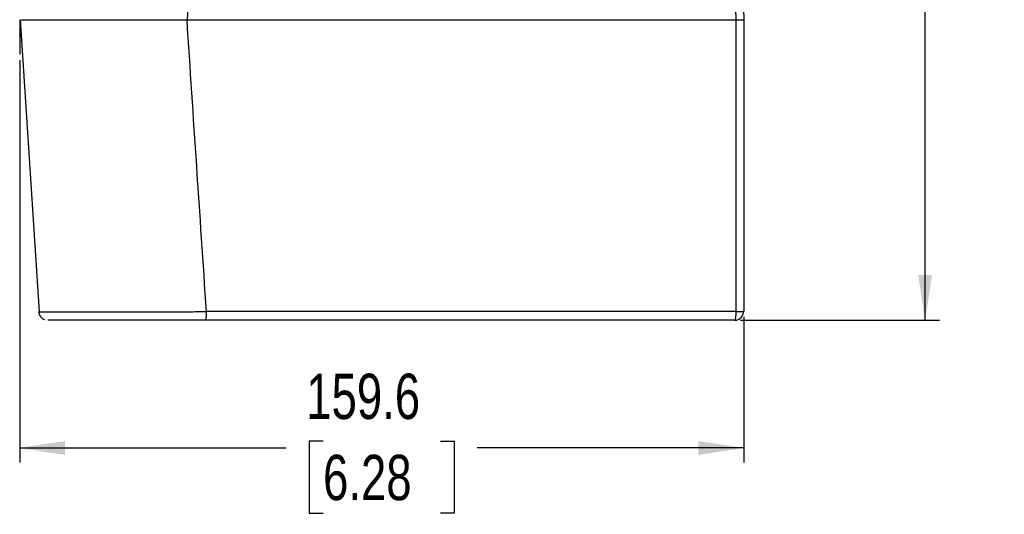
# Model space of a CAD drawing. Header units: millimetres. Extents: x 0 to 1118, y 0 to 864.
# Tile 52 of 67: x 761 to 978, y 336 to 445. Entities that reach past the tile are written whole.
import ezdxf

# ---------------------------------------------------------------- set-up
doc = ezdxf.new("R2010")
doc.units = ezdxf.units.MM
doc.layers.add('DIMENSIONS', color=140, linetype='Continuous', lineweight=25)
doc.styles.add('SLDTEXTSTYLE0', font='TXT', dxfattribs={"width": 0.75})
doc.dimstyles.new('SLDDIMSTYLE0', dxfattribs={"dimtxt": 10, "dimasz": 10, "dimexe": 0, "dimexo": 0.0625, "dimgap": 2.5, "dimtad": 0, "dimtih": 1, "dimtoh": 1, "dimdec": 1, "dimrnd": 1e-09, "dimzin": 4, "dimdsep": 46, "dimtxsty": 'SLDTEXTSTYLE0', "dimsah": 1, "dimcen": 0.09, "dimadec": 0, "dimazin": 1, "dimtfac": 1, "dimtdec": 1, "dimtofl": 0, "dimtmove": 0, "dimatfit": 3, "dimfxl": 0, "dimfrac": 2, "dimtolj": 1, "dimtzin": 12, "dimarcsym": 0})
doc.dimstyles.new('SLDDIMSTYLE2', dxfattribs={"dimtxt": 10, "dimasz": 10, "dimexe": 0, "dimexo": 0.0625, "dimgap": 2.5, "dimtad": 0, "dimtih": 1, "dimtoh": 1, "dimdec": 1, "dimrnd": 1e-09, "dimzin": 12, "dimdsep": 46, "dimtxsty": 'SLDTEXTSTYLE0', "dimsah": 1, "dimcen": 0.09, "dimadec": 0, "dimazin": 3, "dimtfac": 1, "dimtdec": 1, "dimtofl": 0, "dimtmove": 0, "dimatfit": 3, "dimfxl": 0, "dimfrac": 2, "dimtolj": 1, "dimtzin": 12, "dimarcsym": 0})

# ---------------------------------------------------------------- blocks, each defined once
blk = doc.blocks.new('_D_13')
at = {"layer": 'DIMENSIONS'}
for p, q in [((760.82, 435.79), (760.82, 347.07)), ((920.45, 379.16), (920.45, 347.07)), ((827.71, 351.71), (824.66, 351.71)), ((824.66, 351.71), (824.66, 335.84)), ((853.57, 351.71), (856.62, 351.71)), ((856.62, 351.71), (856.62, 335.84)), ((760.82, 350.24), (819.58, 350.24)), ((920.45, 350.24), (861.69, 350.24)), ((824.66, 335.84), (827.71, 335.84)), ((856.62, 335.84), (853.57, 335.84))]:
    blk.add_line(p, q, dxfattribs=at)
for points in [[(760.82, 350.24), (770.82, 348.7), (770.82, 351.78)], [(920.45, 350.24), (910.45, 351.78), (910.45, 348.7)]]:
    blk.add_solid(points, dxfattribs=at)
at = {"layer": 'DIMENSIONS', "char_height": 10, "attachment_point": 1, "style": 'SLDTEXTSTYLE0'}
for s, insert in [('159.6', (824.01, 366.63)), ('6.28', (827.71, 348.73))]:
    blk.add_mtext(s, dxfattribs=dict(at, insert=insert))
blk = doc.blocks.new('_D_15')
at = {"layer": 'DIMENSIONS'}
for p, q in [((824.24, 562.45), (963.63, 562.45)), ((960.46, 562.45), (960.46, 486.88)), ((947.53, 471.92), (944.48, 471.92)), ((944.48, 471.92), (944.48, 456.04)), ((973.39, 471.92), (976.43, 471.92)), ((976.43, 471.92), (976.43, 456.04)), ((944.48, 456.04), (947.53, 456.04)), ((976.43, 456.04), (973.39, 456.04)), ((960.46, 378.43), (960.46, 454.01)), ((919.72, 378.43), (963.63, 378.43))]:
    blk.add_line(p, q, dxfattribs=at)
for points in [[(960.46, 562.45), (958.92, 552.45), (961.99, 552.45)], [(960.46, 378.43), (961.99, 388.43), (958.92, 388.43)]]:
    blk.add_solid(points, dxfattribs=at)
at = {"layer": 'DIMENSIONS', "char_height": 10, "attachment_point": 1, "style": 'SLDTEXTSTYLE0'}
for s, insert in [('184.0', (943.83, 486.84)), ('7.24', (947.53, 468.93))]:
    blk.add_mtext(s, dxfattribs=dict(at, insert=insert))

msp = doc.modelspace()

# ---------------------------------------------------------------- linework, layer by layer
for p, q in [((917.58, 488.48), (918.73, 444.73)), ((919.31, 488.43), (920.45, 444.73)), ((798.51, 456.7), (797.72, 444.73)), ((760.96, 444.73), (765.15, 380.29)), ((918.72, 444.73), (918.72, 380.33)), ((920.45, 444.73), (920.45, 380.43))]:
    msp.add_line(p, q)
for centre, radius, start, end in [((794.01, 379.87), 8.01, 349.6518, 3.2597), ((918.45, 380.43), 2, 315, 0), ((918.45, 380.43), 2, 270, 315)]:
    msp.add_arc(centre, radius, start, end)
for points, knots in [([(761.11, 444.73), (761.14, 444.73), (761.26, 444.73), (762.47, 444.73), (764.73, 444.73), (767.97, 444.73), (771.94, 444.73), (776.63, 444.73), (781.81, 444.73), (787.43, 444.73), (792.79, 444.73), (796.25, 444.73), (797.72, 444.73)], [0, 0, 0, 0, 0.031674, 0.141089, 0.253698, 0.362764, 0.475004, 0.583898, 0.695946, 0.804919, 0.917036, 1, 1, 1, 1]), ([(797.72, 444.73), (817.96, 444.73), (838.17, 444.73), (878.52, 444.73), (898.65, 444.73), (918.72, 444.73)], [0, 0, 0, 0, 0.5, 0.5, 1, 1, 1, 1]), ([(918.73, 444.73), (918.77, 444.73), (918.87, 444.73), (919, 444.73), (919.14, 444.73), (919.27, 444.73), (919.4, 444.73), (919.53, 444.73), (919.65, 444.73), (919.76, 444.73), (919.86, 444.73), (919.97, 444.73), (920.09, 444.73), (920.21, 444.73), (920.31, 444.73), (920.39, 444.73), (920.44, 444.73), (920.45, 444.73), (920.45, 444.73)], [0, 0, 0, 0, 0.048962, 0.098508, 0.148513, 0.198841, 0.249356, 0.299915, 0.350373, 0.400591, 0.450429, 0.499755, 0.569131, 0.64517, 0.727253, 0.814516, 0.905862, 1, 1, 1, 1]), ([(765.03, 380.3), (765.02, 380.3), (764.95, 380.3), (765.25, 380.29), (765.97, 380.28), (767.19, 380.27), (768.83, 380.27), (770.89, 380.26), (773.33, 380.26), (776.13, 380.26), (779.24, 380.27), (782.63, 380.27), (786.24, 380.28), (790.04, 380.29), (793.97, 380.3), (797.98, 380.31), (800.67, 380.32), (802.01, 380.33)], [0, 0, 0, 0, 0.00973, 0.08046, 0.151193, 0.221928, 0.292663, 0.3634, 0.434137, 0.504874, 0.575611, 0.646346, 0.717081, 0.787814, 0.858544, 0.929274, 1, 1, 1, 1]), ([(765, 380.3), (765.03, 380.12), (765.08, 379.75), (765.36, 379.24), (765.77, 378.81), (766.13, 378.64), (766.31, 378.56)], [0, 0, 0, 0, 0.234689, 0.486118, 0.744927, 1, 1, 1, 1]), ([(918.72, 380.33), (918.72, 380.3), (918.72, 380.24), (918.72, 380.06), (918.71, 379.81), (918.69, 379.47), (918.67, 379.17), (918.63, 378.9), (918.59, 378.69), (918.55, 378.56), (918.51, 378.48), (918.48, 378.44), (918.46, 378.44), (918.45, 378.43)], [0, 0, 0, 0, 0.028416, 0.0550873, 0.1793475, 0.2862698, 0.4149837, 0.5313319, 0.656056, 0.7742709, 0.8500558, 0.9246314, 1, 1, 1, 1]), ([(918.72, 380.33), (918.94, 380.33), (919.17, 380.33), (919.59, 380.35), (919.8, 380.35), (920.12, 380.37), (920.25, 380.39), (920.41, 380.41), (920.45, 380.42), (920.45, 380.43)], [0, 0, 0, 0, 0.25, 0.25, 0.5, 0.5, 0.75, 0.75, 1, 1, 1, 1]), ([(801.89, 378.43), (801.7, 378.43), (801.31, 378.43), (800.72, 378.43), (800.13, 378.43), (799.55, 378.43), (798.97, 378.43), (798.38, 378.43), (797.8, 378.43), (797.22, 378.43), (796.64, 378.43), (796.06, 378.43), (795.48, 378.43), (794.9, 378.43), (793.26, 378.43), (790.6, 378.43), (787.01, 378.43), (783.6, 378.43), (780.41, 378.43), (777.48, 378.43), (774.85, 378.43), (772.55, 378.43), (770.61, 378.43), (769.06, 378.43), (768.19, 378.43), (767.74, 378.43), (767.53, 378.43), (767.35, 378.43), (767.21, 378.43), (767.1, 378.43), (767.03, 378.43), (767.01, 378.43), (767, 378.43)], [0, 0, 0, 0, 0.011046, 0.022072, 0.033082, 0.044079, 0.055067, 0.066049, 0.077028, 0.088009, 0.098994, 0.109986, 0.120991, 0.13201, 0.143048, 0.214545, 0.286029, 0.357424, 0.428818, 0.500149, 0.571487, 0.642815, 0.714156, 0.78554, 0.856946, 0.877429, 0.89786, 0.918261, 0.938652, 0.959058, 0.9795, 1, 1, 1, 1]), ([(918.45, 378.43), (917.2, 378.43), (914.71, 378.43), (910.96, 378.43), (907.21, 378.43), (903.46, 378.43), (899.71, 378.43), (895.96, 378.43), (892.21, 378.43), (888.46, 378.43), (884.7, 378.43), (880.95, 378.43), (877.19, 378.43), (873.44, 378.43), (869.68, 378.43), (865.92, 378.43), (862.16, 378.43), (858.4, 378.43), (854.64, 378.43), (850.88, 378.43), (847.12, 378.43), (843.35, 378.43), (839.59, 378.43), (835.82, 378.43), (832.06, 378.43), (828.29, 378.43), (824.52, 378.43), (820.75, 378.43), (816.98, 378.43), (813.21, 378.43), (809.44, 378.43), (805.67, 378.43), (803.15, 378.43), (801.89, 378.43)], [0, 0, 0, 0, 0.0322728, 0.0645426, 0.0968097, 0.1290742, 0.1613364, 0.1935963, 0.2258544, 0.2581107, 0.2903655, 0.3226189, 0.3548712, 0.3871226, 0.4193733, 0.4516235, 0.4838734, 0.5161232, 0.5483732, 0.5806234, 0.6128742, 0.6451257, 0.6773782, 0.7096318, 0.7418868, 0.7741433, 0.8064016, 0.8386618, 0.8709243, 0.9031891, 0.9354565, 0.9677268, 1, 1, 1, 1])]:
    msp.add_open_spline(points, degree=3, knots=knots)
for points in [[(802.01, 380.33), (800.56, 401.8), (799.13, 423.26), (797.72, 444.73)], [(918.73, 444.73), (918.73, 444.73), (918.72, 444.73), (918.72, 444.73)], [(920.45, 444.73), (920.45, 444.73), (920.45, 444.73), (920.45, 444.73)], [(918.72, 380.33), (879.99, 380.33), (841.04, 380.33), (802.01, 380.33)]]:
    msp.add_open_spline(points, degree=3)
at = {"layer": 'DIMENSIONS'}
msp.add_line((760.82, 444.68), (760.82, 437.06), dxfattribs=at)

# ---------------------------------------------------------------- dimensions: what is measured, and where the dimension line sits
dim = msp.add_linear_dim(base=(960.46, 562.45), p1=(918.45, 378.43), p2=(822.97, 562.45), angle=90, dimstyle='SLDDIMSTYLE0', dxfattribs=at)
dim.commit()
dim.dimension.update_dxf_attribs({"geometry": '_D_15', "text_midpoint": (960.46, 470.44), "dimtype": 160})
dim = msp.add_linear_dim(base=(760.82, 350.24), p1=(920.45, 380.43), p2=(760.82, 437.06), dimstyle='SLDDIMSTYLE2', dxfattribs=at)
dim.commit()
dim.dimension.update_dxf_attribs({"geometry": '_D_13', "text_midpoint": (840.64, 350.24), "dimtype": 160})

doc.saveas('drawing.dxf')
